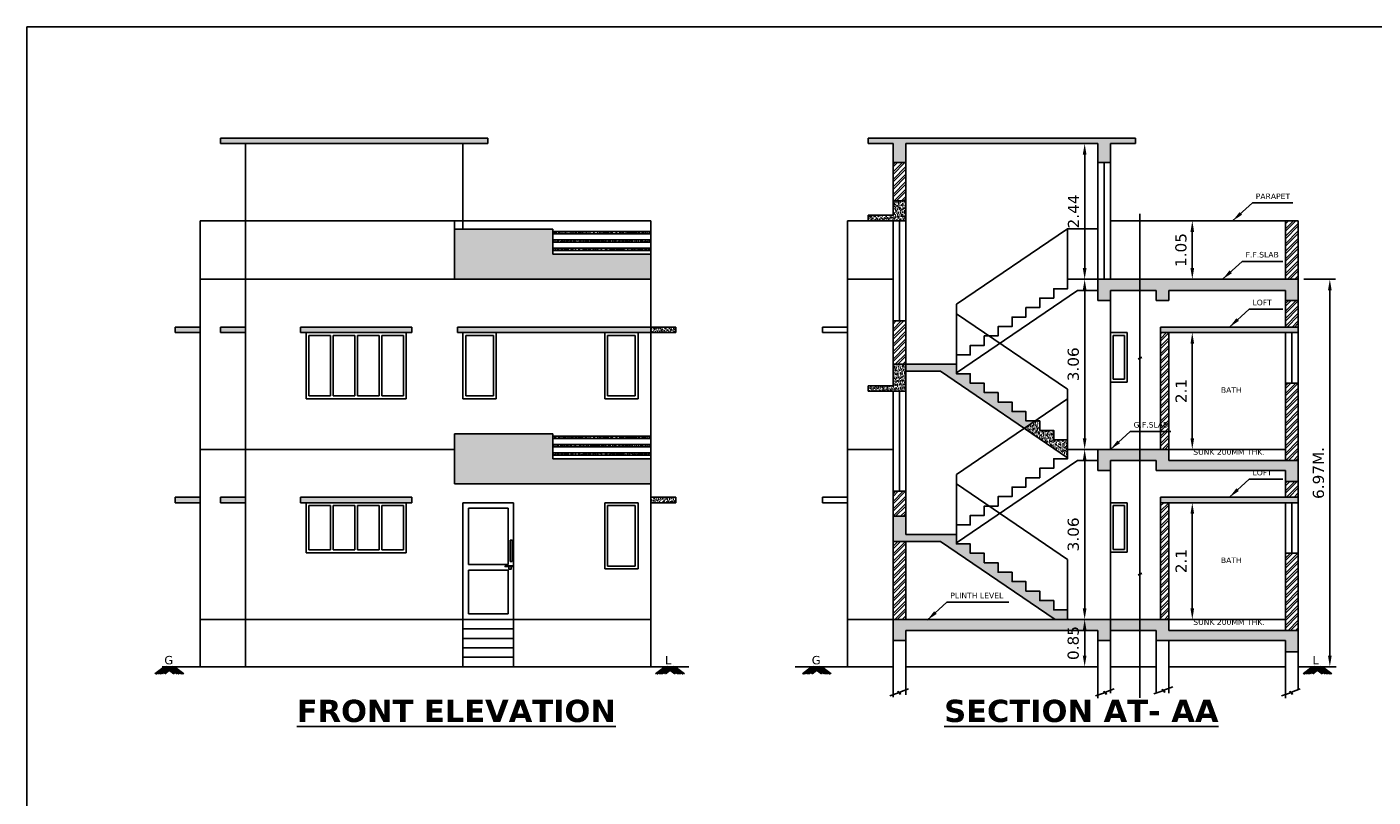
# Model space of a CAD drawing. Header units: millimetres. Extents: x 54.8 to 127.3, y 26.1 to 60.4.
# Tile 3 of 5: x 54.8 to 79, y 46.5 to 60.4. Entities that reach past the tile are written whole.
import ezdxf

# ---------------------------------------------------------------- set-up
doc = ezdxf.new("R2010")
doc.units = ezdxf.units.MM
doc.header["$LTSCALE"] = 0.05
doc.styles.get("Standard").update_dxf_attribs({"font": 'verdana.ttf', "height": 0.2})
doc.dimstyles.new('ISO-25', dxfattribs={"dimtxt": 0.001, "dimasz": 0.2, "dimexe": 0.1, "dimexo": 0.1, "dimgap": 0.1, "dimtad": 3, "dimdsep": 46, "dimtxsty": 'Standard', "dimcen": -0.09, "dimclrd": 256, "dimclrt": 256, "dimazin": 0, "dimtfac": 1, "dimtmove": 0, "dimatfit": 3, "dimfxl": 1, "dimtolj": 1, "dimarcsym": 0})
pattern_1 = [(37.5, (-461.80121, 206.193137), (-0.0016000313, 0.0489413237), [0, -0.038608, 0, -0.04318, 0, -0.041275]), (7.5, (-461.80121, 206.19314), (0.044952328, 0.07168251), [0, -0.020828, 0, -0.034798, 0, -0.013335]), (327.5, (-461.832453, 206.193137), (0.079099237, 0.0001437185), [0, -0.0127, 0, -0.04572, 0, -0.05969]), (317.5, (-461.83245, 206.19314), (0.076355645, 0.022292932), [0, -0.00635, 0, -0.029972, 0, -0.03429])]
pattern_2 = [(37.5, (-461.80121, 206.193137), (-0.0016000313, 0.0489413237), [0, -0.038608, 0, -0.04318, 0, -0.041275]), (7.5, (-461.80121, 206.19314), (0.044952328, 0.07168251), [0, -0.020828, 0, -0.034798, 0, -0.013335]), (327.5, (-461.832453, 206.193137), (0.079099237, 0.0001437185), [0, -0.0127, 0, -0.04572, 0, -0.05969]), (317.5, (-461.83245, 206.19314), (0.076355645, 0.022292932), [0, -0.00635, 0, -0.029972, 0, -0.03429])]
pattern_3 = [(37.5, (-462.1822, 206.193137), (-0.0016000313, 0.0489413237), [0, -0.038608, 0, -0.04318, 0, -0.041275]), (7.5, (-462.1822, 206.19314), (0.044952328, 0.07168251), [0, -0.020828, 0, -0.034798, 0, -0.013335]), (327.5, (-462.213443, 206.193137), (0.079099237, 0.0001437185), [0, -0.0127, 0, -0.04572, 0, -0.05969]), (317.5, (-462.21344, 206.19314), (0.076355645, 0.022292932), [0, -0.00635, 0, -0.029972, 0, -0.03429])]
pattern_4 = [(45, (-462.1822, 206.19314), (-0.067351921, 0.067351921), []), (45, (-462.1373, 206.19314), (-0.067351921, 0.067351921), [])]
pattern_5 = [(37.5, (-461.80121, 209.873137), (-0.0016000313, 0.0489413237), [0, -0.038608, 0, -0.04318, 0, -0.041275]), (7.5, (-461.80121, 209.87314), (0.044952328, 0.07168251), [0, -0.020828, 0, -0.034798, 0, -0.013335]), (327.5, (-461.832453, 209.873137), (0.079099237, 0.0001437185), [0, -0.0127, 0, -0.04572, 0, -0.05969]), (317.5, (-461.83245, 209.87314), (0.076355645, 0.022292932), [0, -0.00635, 0, -0.029972, 0, -0.03429])]

# ---------------------------------------------------------------- blocks, each defined once
blk = doc.blocks.new('*D33')
at = {"color": 0, "lineweight": -2, "ltscale": 0.05, "transparency": 16777216}
for p, q in [((75.261, 54.905), (75.832, 54.905)), ((75.261, 52.805), (75.832, 52.805))]:
    blk.add_line(p, q, dxfattribs=at)
at = {"lineweight": -2, "ltscale": 0.05, "transparency": 16777216}
blk.add_line((75.732, 54.705), (75.732, 53.005), dxfattribs=at)
at = {"ltscale": 0.05, "transparency": 16777216}
for points in [[(75.699, 54.705), (75.765, 54.705), (75.732, 54.905)], [(75.699, 53.005), (75.765, 53.005), (75.732, 52.805)]]:
    blk.add_solid(points, dxfattribs=at)
at = {"layer": 'Defpoints', "color": 0, "ltscale": 0.05, "transparency": 16777216}
for p in [(75.161, 54.905), (75.161, 52.805), (75.732, 52.805)]:
    blk.add_point(p, dxfattribs=at)
at = {"ltscale": 0.05, "transparency": 16777216, "insert": (75.53, 53.855), "char_height": 0.2, "attachment_point": 5, "rotation": 90}
blk.add_mtext('\\A1;2.1', dxfattribs=at)
blk = doc.blocks.new('*D34')
at = {"color": 0, "lineweight": -2, "ltscale": 0.05, "transparency": 16777216}
for p, q in [((75.059, 56.915), (75.832, 56.915)), ((75.059, 55.865), (75.832, 55.865))]:
    blk.add_line(p, q, dxfattribs=at)
at = {"lineweight": -2, "ltscale": 0.05, "transparency": 16777216}
blk.add_line((75.732, 56.065), (75.732, 56.715), dxfattribs=at)
at = {"ltscale": 0.05, "transparency": 16777216}
for points in [[(75.699, 56.715), (75.765, 56.715), (75.732, 56.915)], [(75.699, 56.065), (75.765, 56.065), (75.732, 55.865)]]:
    blk.add_solid(points, dxfattribs=at)
at = {"layer": 'Defpoints', "color": 0, "ltscale": 0.05, "transparency": 16777216}
for p in [(74.959, 56.915), (75.732, 56.915), (74.959, 55.865)]:
    blk.add_point(p, dxfattribs=at)
at = {"ltscale": 0.05, "transparency": 16777216, "insert": (75.528, 56.39), "char_height": 0.2, "attachment_point": 5, "rotation": 90}
blk.add_mtext('\\A1;1.05', dxfattribs=at)
blk = doc.blocks.new('*D35')
at = {"color": 0, "lineweight": -2, "ltscale": 0.05, "transparency": 16777216}
for p, q in [((73.844, 58.305), (73.696, 58.305)), ((73.844, 55.865), (73.696, 55.865))]:
    blk.add_line(p, q, dxfattribs=at)
at = {"lineweight": -2, "ltscale": 0.05, "transparency": 16777216}
blk.add_line((73.796, 56.065), (73.796, 58.105), dxfattribs=at)
at = {"ltscale": 0.05, "transparency": 16777216}
for points in [[(73.762, 58.105), (73.829, 58.105), (73.796, 58.305)], [(73.762, 56.065), (73.829, 56.065), (73.796, 55.865)]]:
    blk.add_solid(points, dxfattribs=at)
at = {"layer": 'Defpoints', "color": 0, "ltscale": 0.05, "transparency": 16777216}
for p in [(73.796, 58.305), (73.944, 58.305), (73.944, 55.865)]:
    blk.add_point(p, dxfattribs=at)
at = {"ltscale": 0.05, "transparency": 16777216, "insert": (73.594, 57.085), "char_height": 0.2, "attachment_point": 5, "rotation": 90}
blk.add_mtext('\\A1;2.44', dxfattribs=at)
blk = doc.blocks.new('*D36')
at = {"lineweight": -2, "ltscale": 0.05, "transparency": 16777216}
blk.add_line((73.796, 55.665), (73.796, 53.005), dxfattribs=at)
at = {"ltscale": 0.05, "transparency": 16777216}
for points in [[(73.762, 55.665), (73.829, 55.665), (73.796, 55.865)], [(73.762, 53.005), (73.829, 53.005), (73.796, 52.805)]]:
    blk.add_solid(points, dxfattribs=at)
at = {"layer": 'Defpoints', "color": 0, "ltscale": 0.05, "transparency": 16777216}
for p in [(73.796, 55.865), (73.796, 52.805), (73.796, 52.805)]:
    blk.add_point(p, dxfattribs=at)
at = {"ltscale": 0.05, "transparency": 16777216, "insert": (73.592, 54.335), "char_height": 0.2, "attachment_point": 5, "rotation": 90}
blk.add_mtext('\\A1;3.06', dxfattribs=at)
blk = doc.blocks.new('*D37')
at = {"lineweight": -2, "ltscale": 0.05, "transparency": 16777216}
blk.add_line((73.796, 52.605), (73.796, 49.945), dxfattribs=at)
at = {"ltscale": 0.05, "transparency": 16777216}
for points in [[(73.762, 52.605), (73.829, 52.605), (73.796, 52.805)], [(73.762, 49.945), (73.829, 49.945), (73.796, 49.745)]]:
    blk.add_solid(points, dxfattribs=at)
at = {"layer": 'Defpoints', "color": 0, "ltscale": 0.05, "transparency": 16777216}
for p in [(73.796, 52.805), (73.796, 49.745), (73.796, 49.745)]:
    blk.add_point(p, dxfattribs=at)
at = {"ltscale": 0.05, "transparency": 16777216, "insert": (73.592, 51.275), "char_height": 0.2, "attachment_point": 5, "rotation": 90}
blk.add_mtext('\\A1;3.06', dxfattribs=at)
blk = doc.blocks.new('*D38')
at = {"lineweight": -2, "ltscale": 0.05, "transparency": 16777216}
blk.add_line((73.796, 49.545), (73.796, 49.095), dxfattribs=at)
at = {"ltscale": 0.05, "transparency": 16777216}
for points in [[(73.762, 49.545), (73.829, 49.545), (73.796, 49.745)], [(73.762, 49.095), (73.829, 49.095), (73.796, 48.895)]]:
    blk.add_solid(points, dxfattribs=at)
at = {"layer": 'Defpoints', "color": 0, "ltscale": 0.05, "transparency": 16777216}
for p in [(73.796, 49.745), (73.796, 48.895), (73.796, 48.895)]:
    blk.add_point(p, dxfattribs=at)
at = {"ltscale": 0.05, "transparency": 16777216, "insert": (73.591, 49.32), "char_height": 0.2, "attachment_point": 5, "rotation": 90}
blk.add_mtext('\\A1;0.85', dxfattribs=at)
blk = doc.blocks.new('*D39')
at = {"color": 0, "lineweight": -2, "ltscale": 0.05, "transparency": 16777216}
for p, q in [((75.261, 51.845), (75.832, 51.845)), ((75.261, 49.745), (75.832, 49.745))]:
    blk.add_line(p, q, dxfattribs=at)
at = {"lineweight": -2, "ltscale": 0.05, "transparency": 16777216}
blk.add_line((75.732, 51.645), (75.732, 49.945), dxfattribs=at)
at = {"ltscale": 0.05, "transparency": 16777216}
for points in [[(75.699, 51.645), (75.765, 51.645), (75.732, 51.845)], [(75.699, 49.945), (75.765, 49.945), (75.732, 49.745)]]:
    blk.add_solid(points, dxfattribs=at)
at = {"layer": 'Defpoints', "color": 0, "ltscale": 0.05, "transparency": 16777216}
for p in [(75.161, 51.845), (75.161, 49.745), (75.732, 49.745)]:
    blk.add_point(p, dxfattribs=at)
at = {"ltscale": 0.05, "transparency": 16777216, "insert": (75.53, 50.795), "char_height": 0.2, "attachment_point": 5, "rotation": 90}
blk.add_mtext('\\A1;2.1', dxfattribs=at)
blk = doc.blocks.new('*D42')
at = {"color": 0, "lineweight": -2, "ltscale": 0.05, "transparency": 16777216}
for p, q in [((77.739, 55.865), (78.306, 55.865)), ((77.739, 48.895), (78.306, 48.895))]:
    blk.add_line(p, q, dxfattribs=at)
at = {"lineweight": -2, "ltscale": 0.05, "transparency": 16777216}
blk.add_line((78.206, 49.095), (78.206, 55.665), dxfattribs=at)
at = {"ltscale": 0.05, "transparency": 16777216}
for points in [[(78.173, 55.665), (78.239, 55.665), (78.206, 55.865)], [(78.173, 49.095), (78.239, 49.095), (78.206, 48.895)]]:
    blk.add_solid(points, dxfattribs=at)
at = {"layer": 'Defpoints', "color": 0, "ltscale": 0.05, "transparency": 16777216}
for p in [(77.639, 55.865), (78.206, 55.865), (77.639, 48.895)]:
    blk.add_point(p, dxfattribs=at)
at = {"ltscale": 0.05, "transparency": 16777216, "insert": (78.002, 52.38), "char_height": 0.2, "attachment_point": 5, "rotation": 90}
blk.add_mtext('\\A1;6.97M.', dxfattribs=at)

msp = doc.modelspace()

# ---------------------------------------------------------------- hatches: boundary and pattern name
at = {"ltscale": 0.05}
h = msp.add_hatch(dxfattribs=at)
h.set_pattern_fill('AR-SAND', color=256, scale=0.001, style=0)
h.set_pattern_definition(pattern_3)
h.paths.add_polyline_path([(58.251, 58.405), (58.251, 58.305), (58.701, 58.305), (62.613, 58.305), (63.063, 58.305), (63.063, 58.405)])
h = msp.add_hatch(dxfattribs=at)
h.set_pattern_fill('AR-SAND', color=256, scale=0.001, style=0)
h.set_pattern_definition(pattern_3)
h.paths.add_polyline_path([(69.899, 58.405), (69.899, 58.305), (70.349, 58.305), (70.349, 57.965), (70.579, 57.965), (70.579, 58.305), (74.031, 58.305), (74.031, 57.965), (74.261, 57.965), (74.261, 58.305), (74.711, 58.305), (74.711, 58.405)])
h = msp.add_hatch(dxfattribs=at)
h.set_pattern_fill('ANSI32', color=256, scale=0.01, style=0)
h.set_pattern_definition(pattern_4)
h.paths.add_polyline_path([(70.579, 57.965), (70.349, 57.965), (70.349, 57.275), (70.579, 57.275)])
h = msp.add_hatch(dxfattribs=at)
h.set_pattern_fill('AR-SAND', color=256, scale=0.001, style=0)
h.set_pattern_definition(pattern_3)
h.paths.add_polyline_path([(70.579, 57.275), (70.349, 57.275), (70.349, 57.015), (69.899, 57.015), (69.899, 56.915), (70.349, 56.915), (70.579, 56.915)])
h = msp.add_hatch(dxfattribs=at)
h.set_pattern_fill('ANSI32', color=256, scale=0.01, style=0)
h.set_pattern_definition(pattern_4)
h.paths.add_polyline_path([(77.409, 55.865), (77.639, 55.865), (77.639, 56.915), (77.409, 56.915)])
h = msp.add_hatch(dxfattribs=at)
h.set_pattern_fill('AR-SAND', color=256, scale=0.001, style=0)
h.set_pattern_definition(pattern_5)
h.paths.add_polyline_path([(65.993, 55.865), (65.993, 56.315), (64.228, 56.315), (64.228, 56.765), (62.463, 56.765), (62.463, 56.315), (62.463, 55.865)])
h = msp.add_hatch(dxfattribs=at)
h.set_pattern_fill('AR-SAND', color=256, scale=0.001, style=0)
h.set_pattern_definition(pattern_5)
h.paths.add_polyline_path([(65.993, 56.682), (65.993, 56.722), (64.228, 56.722), (64.228, 56.682)])
h = msp.add_hatch(dxfattribs=at)
h.set_pattern_fill('AR-SAND', color=256, scale=0.001, style=0)
h.set_pattern_definition(pattern_5)
h.paths.add_polyline_path([(65.993, 56.532), (65.993, 56.572), (64.228, 56.572), (64.228, 56.532)])
h.paths.add_polyline_path([(64.228, 56.422), (64.228, 56.382), (65.993, 56.382), (65.993, 56.422)])
h = msp.add_hatch(dxfattribs=at)
h.set_pattern_fill('AR-SAND', color=256, scale=0.001, style=0)
h.set_pattern_definition(pattern_3)
h.paths.add_polyline_path([(74.259, 55.865), (74.031, 55.865), (74.031, 55.665), (74.031, 55.485), (74.261, 55.485), (74.261, 55.665), (75.081, 55.665), (75.081, 55.485), (75.311, 55.485), (75.311, 55.665), (77.409, 55.665), (77.409, 55.485), (77.639, 55.485), (77.639, 55.865)])
h = msp.add_hatch(dxfattribs=at)
h.set_pattern_fill('ANSI32', color=256, scale=0.01, style=0)
h.set_pattern_definition(pattern_4)
h.paths.add_polyline_path([(77.639, 55.485), (77.409, 55.485), (77.409, 55.005), (77.639, 55.005)])
h = msp.add_hatch(dxfattribs=at)
h.set_pattern_fill('AR-SAND', color=256, scale=0.001, style=0)
h.set_pattern_definition(pattern_1)
h.paths.add_polyline_path([(58.253, 55.005), (58.253, 54.905), (58.703, 54.905), (58.703, 55.005)])
h.paths.add_polyline_path([(57.433, 55.005), (57.433, 54.905), (57.883, 54.905), (57.883, 55.005)])
h.paths.add_polyline_path([(57.433, 51.945), (57.433, 51.845), (57.883, 51.845), (57.883, 51.945)])
h.paths.add_polyline_path([(58.253, 51.945), (58.253, 51.845), (58.703, 51.845), (58.703, 51.945)])
h = msp.add_hatch(dxfattribs=at)
h.set_pattern_fill('AR-SAND', color=256, scale=0.001, style=0)
h.set_pattern_definition(pattern_1)
h.paths.add_polyline_path([(61.693, 54.905), (61.693, 55.005), (59.693, 55.005), (59.693, 54.905)])
h = msp.add_hatch(dxfattribs=at)
h.set_pattern_fill('AR-SAND', color=256, scale=0.001, style=0)
h.set_pattern_definition(pattern_1)
h.paths.add_polyline_path([(65.993, 54.905), (65.993, 55.005), (62.513, 55.005), (62.513, 54.905)])
h = msp.add_hatch(dxfattribs=at)
h.set_pattern_fill('AR-SAND', color=256, scale=0.001, style=0)
h.set_pattern_definition(pattern_1)
h.paths.add_polyline_path([(65.993, 55.005), (65.993, 54.905), (66.443, 54.905), (66.443, 55.005)])
h = msp.add_hatch(dxfattribs=at)
h.set_pattern_fill('ANSI32', color=256, scale=0.01, style=0)
h.set_pattern_definition(pattern_4)
h.paths.add_polyline_path([(70.349, 54.335), (70.579, 54.335), (70.579, 55.115), (70.349, 55.115)])
h.paths.add_polyline_path([(70.579, 52.05), (70.349, 52.05), (70.349, 51.6), (70.579, 51.6)])
h.paths.add_polyline_path([(70.579, 51.15), (70.349, 51.15), (70.349, 49.745), (70.579, 49.745)])
h = msp.add_hatch(dxfattribs=at)
h.set_pattern_fill('AR-SAND', color=256, scale=0.001, style=0)
h.set_pattern_definition(pattern_3)
h.paths.add_polyline_path([(75.161, 55.005), (75.161, 54.905), (77.639, 54.905), (77.639, 55.005)])
h.paths.add_polyline_path([(77.639, 51.845), (77.639, 51.945), (75.161, 51.945), (75.161, 51.845)])
h = msp.add_hatch(dxfattribs=at)
h.set_pattern_fill('ANSI32', color=256, scale=0.01, style=0)
h.set_pattern_definition(pattern_4)
h.paths.add_polyline_path([(75.161, 52.805), (75.311, 52.805), (75.311, 54.905), (75.161, 54.905)])
h.paths.add_polyline_path([(75.311, 51.845), (75.161, 51.845), (75.161, 49.745), (75.311, 49.745)])
h.paths.add_polyline_path([(74.639, 53.335), (75.345, 53.335), (75.345, 53.06), (74.639, 53.06)], flags=9)
h = msp.add_hatch(dxfattribs=at)
h.set_pattern_fill('AR-SAND', color=256, scale=0.001, style=0)
h.set_pattern_definition(pattern_3)
h.paths.add_polyline_path([(70.579, 54.21), (70.579, 54.335), (70.349, 54.335), (70.349, 53.95), (69.899, 53.95), (69.899, 53.85), (70.349, 53.85), (70.579, 53.85)])
h = msp.add_hatch(dxfattribs=at)
h.set_pattern_fill('AR-SAND', color=256, scale=0.001, style=0)
h.set_pattern_definition(pattern_3)
h.paths.add_polyline_path([(71.739, 54.165), (71.489, 54.165), (71.489, 54.335), (70.579, 54.335), (70.579, 54.21), (71.2, 54.21), (72.709, 53.185), (72.901, 53.315), (72.739, 53.315), (72.739, 53.485), (72.489, 53.485), (72.489, 53.655), (72.239, 53.655), (72.239, 53.825), (71.989, 53.825), (71.989, 53.995), (71.739, 53.995)])
h = msp.add_hatch(dxfattribs=at)
h.set_pattern_fill('ANSI32', color=256, scale=0.01, style=0)
h.set_pattern_definition(pattern_4)
h.paths.add_polyline_path([(77.639, 53.995), (77.409, 53.995), (77.409, 52.605), (77.639, 52.605)])
h.paths.add_polyline_path([(77.409, 51.945), (77.639, 51.945), (77.639, 52.225), (77.409, 52.225)])
h.paths.add_polyline_path([(77.639, 50.935), (77.409, 50.935), (77.409, 49.545), (77.639, 49.545)])
h = msp.add_hatch(dxfattribs=at)
h.set_pattern_fill('AR-SAND', color=256, scale=0.001, style=0)
h.set_pattern_definition(pattern_3)
h.paths.add_polyline_path([(72.989, 53.145), (72.989, 53.315), (72.901, 53.315), (72.709, 53.185), (73.489, 52.654), (73.489, 52.805), (73.489, 52.975), (73.239, 52.975), (73.239, 53.145)])
h = msp.add_hatch(dxfattribs=at)
h.set_pattern_fill('AR-SAND', color=256, scale=0.001, style=0)
h.set_pattern_definition(pattern_2)
h.paths.add_polyline_path([(65.993, 52.185), (65.993, 52.635), (64.228, 52.635), (64.228, 53.085), (62.463, 53.085), (62.463, 52.635), (62.463, 52.185)])
h = msp.add_hatch(dxfattribs=at)
h.set_pattern_fill('AR-SAND', color=256, scale=0.001, style=0)
h.set_pattern_definition(pattern_2)
h.paths.add_polyline_path([(65.993, 53.002), (65.993, 53.042), (64.228, 53.042), (64.228, 53.002)])
h = msp.add_hatch(dxfattribs=at)
h.set_pattern_fill('AR-SAND', color=256, scale=0.001, style=0)
h.set_pattern_definition(pattern_2)
h.paths.add_polyline_path([(65.993, 52.852), (65.993, 52.892), (64.228, 52.892), (64.228, 52.852)])
h.paths.add_polyline_path([(64.228, 52.742), (64.228, 52.702), (65.993, 52.702), (65.993, 52.742)])
h = msp.add_hatch(dxfattribs=at)
h.set_pattern_fill('AR-SAND', color=256, scale=0.001, style=0)
h.set_pattern_definition(pattern_3)
h.paths.add_polyline_path([(77.639, 52.605), (75.311, 52.605), (75.311, 52.805), (74.031, 52.805), (74.031, 52.605), (74.031, 52.425), (74.261, 52.425), (74.261, 52.605), (75.081, 52.605), (75.081, 52.425), (77.409, 52.425), (77.409, 52.225), (77.639, 52.225)])
h = msp.add_hatch(dxfattribs=at)
h.set_pattern_fill('AR-SAND', color=256, scale=0.001, style=0)
h.set_pattern_definition(pattern_1)
h.paths.add_polyline_path([(59.693, 51.945), (59.693, 51.845), (61.693, 51.845), (61.693, 51.945)])
h = msp.add_hatch(dxfattribs=at)
h.set_pattern_fill('AR-SAND', color=256, scale=0.001, style=0)
h.set_pattern_definition(pattern_1)
h.paths.add_polyline_path([(66.443, 51.845), (66.443, 51.945), (65.993, 51.945), (65.993, 51.845)])
h = msp.add_hatch(dxfattribs=at)
h.set_pattern_fill('AR-SAND', color=256, scale=0.001, style=0)
h.set_pattern_definition(pattern_3)
h.paths.add_polyline_path([(70.579, 51.275), (70.579, 51.6), (70.349, 51.6), (70.349, 51.15), (70.579, 51.15), (71.2, 51.15), (73.267, 49.745), (73.489, 49.745), (73.489, 49.915), (73.239, 49.915), (73.239, 50.085), (72.989, 50.085), (72.989, 50.255), (72.739, 50.255), (72.739, 50.425), (72.489, 50.425), (72.489, 50.595), (72.239, 50.595), (72.239, 50.765), (71.989, 50.765), (71.989, 50.935), (71.739, 50.935), (71.739, 51.105), (71.489, 51.105), (71.489, 51.275)])
h = msp.add_hatch(dxfattribs=at)
h.set_pattern_fill('AR-SAND', color=256, scale=0.001, style=0)
h.set_pattern_definition(pattern_3)
h.paths.add_polyline_path([(70.349, 49.745), (70.349, 49.365), (70.579, 49.365), (70.579, 49.545), (74.031, 49.545), (74.031, 49.365), (74.261, 49.365), (74.261, 49.545), (74.261, 49.745)])
h.paths.add_polyline_path([(73.437, 48.977), (73.437, 49.664), (73.746, 49.664), (73.746, 48.977)], flags=9)
h = msp.add_hatch(dxfattribs=at)
h.set_pattern_fill('AR-SAND', color=256, scale=0.001, style=0)
h.set_pattern_definition(pattern_3)
h.paths.add_polyline_path([(75.311, 49.545), (75.311, 49.745), (74.261, 49.745), (74.261, 49.545), (75.081, 49.545), (75.081, 49.365), (77.409, 49.365), (77.409, 49.165), (77.639, 49.165), (77.639, 49.545)])

# ---------------------------------------------------------------- linework, layer by layer
for p, q in [((63.063, 58.405), (58.251, 58.405)), ((58.251, 58.305), (58.251, 58.405)), ((63.063, 58.305), (63.063, 58.405)), ((74.711, 58.405), (69.899, 58.405)), ((69.899, 58.305), (69.899, 58.405)), ((74.711, 58.305), (74.711, 58.405)), ((58.701, 58.305), (58.251, 58.305)), ((58.703, 55.865), (58.703, 58.305)), ((58.703, 58.305), (62.613, 58.305)), ((62.613, 56.765), (62.613, 58.305)), ((62.613, 58.305), (63.063, 58.305)), ((63.063, 58.305), (62.963, 58.305)), ((70.349, 58.305), (69.899, 58.305)), ((70.349, 57.015), (70.349, 58.305)), ((70.579, 58.305), (74.031, 58.305)), ((70.579, 51.275), (70.579, 58.305)), ((74.031, 55.485), (74.031, 58.305)), ((74.261, 55.865), (74.261, 58.305)), ((74.261, 58.305), (74.711, 58.305)), ((74.711, 58.305), (74.611, 58.305)), ((70.579, 57.965), (70.349, 57.965)), ((74.031, 57.965), (74.261, 57.965)), ((74.146, 57.965), (74.146, 55.865)), ((70.579, 57.275), (70.349, 57.275)), ((57.883, 52.805), (57.883, 56.915)), ((57.883, 56.915), (62.613, 56.915)), ((62.463, 56.765), (62.463, 56.915)), ((62.613, 56.915), (65.993, 56.915)), ((65.993, 48.895), (65.993, 56.915)), ((69.529, 52.805), (69.529, 56.915)), ((69.529, 56.915), (70.349, 56.915)), ((69.899, 56.915), (69.899, 57.015)), ((69.899, 57.015), (70.349, 57.015)), ((70.349, 56.915), (69.899, 56.915)), ((70.349, 55.865), (70.349, 56.915)), ((70.579, 56.915), (70.349, 56.915)), ((70.579, 56.915), (70.349, 56.915)), ((70.464, 56.915), (70.464, 55.115)), ((74.259, 56.915), (77.639, 56.915)), ((74.788, 54.456), (74.788, 57.044)), ((77.409, 55.865), (77.409, 56.915)), ((77.639, 48.48), (77.639, 56.915)), ((62.463, 56.315), (62.463, 56.765)), ((62.463, 56.765), (64.228, 56.765)), ((64.228, 56.765), (64.228, 56.315)), ((64.228, 56.722), (64.228, 56.682)), ((64.228, 56.722), (65.993, 56.722)), ((64.228, 56.682), (65.993, 56.682)), ((73.489, 56.775), (71.489, 55.415)), ((73.489, 55.865), (73.489, 56.775)), ((73.489, 56.775), (74.031, 56.775)), ((64.228, 56.572), (65.993, 56.572)), ((64.228, 56.532), (65.993, 56.532)), ((64.228, 56.422), (65.993, 56.422)), ((62.463, 55.865), (62.463, 56.315)), ((64.228, 56.382), (65.993, 56.382)), ((64.228, 56.315), (65.993, 56.315)), ((57.883, 55.865), (65.993, 55.865)), ((58.703, 48.895), (58.703, 55.865)), ((62.463, 55.865), (65.993, 55.865)), ((69.529, 55.865), (70.349, 55.865)), ((70.349, 53.95), (70.349, 55.865)), ((74.031, 55.665), (74.031, 55.865)), ((74.031, 55.865), (75.311, 55.865)), ((74.259, 55.865), (77.639, 55.865)), ((73.667, 55.665), (71.489, 54.184)), ((74.031, 55.665), (73.667, 55.665)), ((74.261, 55.485), (74.031, 55.485)), ((74.261, 52.805), (74.261, 55.665)), ((74.261, 55.665), (75.081, 55.665)), ((75.081, 55.665), (75.081, 55.485)), ((75.081, 55.485), (75.311, 55.485)), ((75.311, 55.665), (77.409, 55.665)), ((75.311, 55.665), (75.311, 55.485)), ((77.409, 55.005), (77.409, 55.665)), ((77.409, 55.485), (77.639, 55.485)), ((71.489, 54.505), (71.489, 55.415)), ((71.489, 54.335), (71.489, 55.245)), ((71.489, 55.245), (73.489, 53.885)), ((57.433, 54.905), (57.433, 55.005)), ((57.433, 55.005), (57.883, 55.005)), ((58.253, 54.905), (58.253, 55.005)), ((58.253, 55.005), (58.703, 55.005)), ((59.693, 54.905), (59.693, 55.005)), ((59.693, 55.005), (61.693, 55.005)), ((61.693, 54.905), (61.693, 55.005)), ((62.513, 55.005), (65.993, 55.005)), ((62.513, 54.905), (62.513, 55.005)), ((66.443, 55.005), (65.993, 55.005)), ((65.993, 54.905), (65.993, 55.005)), ((66.443, 54.905), (66.443, 55.005)), ((69.079, 54.905), (69.079, 55.005)), ((69.079, 55.005), (69.529, 55.005)), ((70.579, 55.115), (70.349, 55.115)), ((75.161, 55.005), (77.639, 55.005)), ((75.161, 55.005), (75.161, 54.905)), ((77.639, 54.905), (77.639, 55.005)), ((57.883, 54.905), (57.433, 54.905)), ((57.883, 54.905), (57.433, 54.905)), ((58.703, 54.905), (58.253, 54.905)), ((59.693, 54.905), (61.693, 54.905)), ((59.793, 53.715), (59.793, 54.905)), ((59.843, 53.765), (59.843, 54.855)), ((59.843, 54.855), (60.23, 54.855)), ((60.23, 53.765), (60.23, 54.855)), ((60.28, 53.765), (60.28, 54.855)), ((60.28, 54.855), (60.668, 54.855)), ((60.668, 53.765), (60.668, 54.855)), ((60.718, 53.765), (60.718, 54.855)), ((60.718, 54.855), (61.105, 54.855)), ((61.105, 53.765), (61.105, 54.855)), ((61.155, 53.765), (61.155, 54.855)), ((61.155, 54.855), (61.543, 54.855)), ((61.543, 53.765), (61.543, 54.855)), ((61.593, 53.715), (61.593, 54.905)), ((62.513, 54.905), (65.993, 54.905)), ((62.613, 54.905), (63.523, 54.905)), ((62.613, 54.905), (63.213, 54.905)), ((62.613, 53.715), (62.613, 54.905)), ((62.663, 53.765), (62.663, 54.855)), ((62.663, 54.855), (63.163, 54.855)), ((63.163, 53.765), (63.163, 54.855)), ((63.213, 53.715), (63.213, 54.905)), ((65.163, 54.905), (65.763, 54.905)), ((65.163, 53.715), (65.163, 54.905)), ((65.213, 53.765), (65.213, 54.855)), ((65.213, 54.855), (65.713, 54.855)), ((65.713, 53.765), (65.713, 54.855)), ((65.763, 53.715), (65.763, 54.905)), ((65.993, 54.905), (66.443, 54.905)), ((69.529, 54.905), (69.079, 54.905)), ((69.529, 54.905), (69.079, 54.905)), ((74.261, 54.905), (74.561, 54.905)), ((74.261, 54.015), (74.261, 54.905)), ((74.311, 54.065), (74.311, 54.855)), ((74.311, 54.855), (74.511, 54.855)), ((74.511, 54.065), (74.511, 54.855)), ((74.561, 54.015), (74.561, 54.905)), ((75.161, 54.905), (77.639, 54.905)), ((75.161, 52.805), (75.161, 54.905)), ((75.311, 52.605), (75.311, 54.905)), ((77.409, 52.605), (77.409, 54.905)), ((77.524, 53.995), (77.524, 54.905)), ((70.579, 54.335), (70.349, 54.335)), ((74.757, 54.431), (74.827, 54.457)), ((74.788, 54.431), (74.757, 54.431)), ((74.827, 54.457), (74.788, 54.456)), ((74.788, 50.57), (74.788, 54.431)), ((70.579, 52.805), (70.579, 54.21)), ((71.2, 54.21), (70.579, 54.21)), ((71.2, 54.21), (73.489, 52.654)), ((74.261, 54.015), (74.561, 54.015)), ((74.311, 54.065), (74.511, 54.065)), ((57.883, 52.805), (57.883, 53.855)), ((59.843, 53.765), (60.23, 53.765)), ((60.28, 53.765), (60.668, 53.765)), ((60.718, 53.765), (61.105, 53.765)), ((61.155, 53.765), (61.543, 53.765)), ((62.663, 53.765), (63.163, 53.765)), ((65.213, 53.765), (65.713, 53.765)), ((69.529, 52.805), (69.529, 53.855)), ((69.529, 52.805), (69.529, 53.855)), ((69.899, 53.85), (69.899, 53.95)), ((69.899, 53.95), (70.349, 53.95)), ((70.349, 53.85), (69.899, 53.85)), ((70.349, 48.346), (70.349, 53.85)), ((70.579, 53.85), (70.349, 53.85)), ((70.464, 53.85), (70.464, 52.05)), ((73.489, 52.975), (73.489, 53.885)), ((77.409, 53.995), (77.639, 53.995)), ((59.793, 53.715), (61.593, 53.715)), ((62.613, 53.715), (63.213, 53.715)), ((65.163, 53.715), (65.763, 53.715)), ((73.489, 53.715), (71.489, 52.355)), ((73.489, 52.805), (73.489, 53.715)), ((62.463, 52.635), (62.463, 53.085)), ((62.463, 53.085), (64.228, 53.085)), ((64.228, 53.085), (64.228, 52.635)), ((64.228, 53.042), (64.228, 53.002)), ((64.228, 53.042), (65.993, 53.042)), ((57.883, 49.745), (57.883, 52.805)), ((57.883, 52.805), (62.463, 52.805)), ((57.883, 52.805), (62.463, 52.805)), ((57.883, 52.805), (60.943, 52.805)), ((64.228, 53.002), (65.993, 53.002)), ((64.228, 52.892), (65.993, 52.892)), ((64.228, 52.852), (65.993, 52.852)), ((69.529, 49.745), (69.529, 52.805)), ((69.529, 52.805), (70.349, 52.805)), ((74.031, 52.805), (73.489, 52.805)), ((74.031, 52.425), (74.031, 52.805)), ((74.031, 52.805), (75.311, 52.805)), ((75.311, 52.805), (77.409, 52.805)), ((62.463, 52.185), (62.463, 52.635)), ((64.228, 52.742), (65.993, 52.742)), ((64.228, 52.702), (65.993, 52.702)), ((64.228, 52.635), (65.993, 52.635)), ((73.667, 52.605), (71.489, 51.124)), ((74.031, 52.605), (73.667, 52.605)), ((74.261, 49.745), (74.261, 52.605)), ((74.261, 52.605), (75.081, 52.605)), ((75.081, 52.605), (75.081, 52.425)), ((75.311, 52.605), (77.639, 52.605)), ((71.489, 51.445), (71.489, 52.355)), ((74.261, 52.425), (74.031, 52.425)), ((75.081, 52.425), (77.409, 52.425)), ((75.081, 52.425), (77.409, 52.425)), ((77.409, 51.945), (77.409, 52.425)), ((62.463, 52.185), (65.993, 52.185)), ((71.489, 51.275), (71.489, 52.185)), ((71.489, 52.185), (73.489, 50.825)), ((77.409, 52.225), (77.639, 52.225)), ((57.433, 51.845), (57.433, 51.945)), ((57.433, 51.945), (57.883, 51.945)), ((57.883, 51.845), (57.433, 51.845)), ((57.883, 51.845), (57.433, 51.845)), ((58.253, 51.845), (58.253, 51.945)), ((58.253, 51.945), (58.703, 51.945)), ((58.703, 51.845), (58.253, 51.845)), ((59.693, 51.845), (59.693, 51.945)), ((59.693, 51.945), (61.693, 51.945)), ((59.693, 51.845), (61.693, 51.845)), ((59.793, 50.945), (59.793, 51.845)), ((61.593, 50.945), (61.593, 51.845)), ((61.693, 51.845), (61.693, 51.945)), ((62.613, 48.889), (62.613, 51.845)), ((62.613, 51.845), (63.523, 51.845)), ((63.523, 48.889), (63.523, 51.845)), ((65.163, 51.845), (65.763, 51.845)), ((65.163, 50.655), (65.163, 51.845)), ((65.763, 50.655), (65.763, 51.845)), ((66.443, 51.945), (65.993, 51.945)), ((65.993, 51.845), (66.443, 51.845)), ((66.443, 51.845), (66.443, 51.945)), ((69.079, 51.845), (69.079, 51.945)), ((69.079, 51.945), (69.529, 51.945)), ((69.529, 51.845), (69.079, 51.845)), ((69.529, 51.845), (69.079, 51.845)), ((70.579, 52.05), (70.349, 52.05)), ((74.261, 51.845), (74.561, 51.845)), ((74.261, 50.955), (74.261, 51.845)), ((74.561, 50.955), (74.561, 51.845)), ((75.161, 49.745), (75.161, 51.945)), ((75.161, 51.945), (77.639, 51.945)), ((75.161, 51.945), (75.161, 51.845)), ((75.161, 51.845), (77.639, 51.845)), ((75.161, 51.845), (77.639, 51.845)), ((75.311, 49.545), (75.311, 51.845)), ((77.409, 49.545), (77.409, 51.845)), ((77.524, 50.935), (77.524, 51.845)), ((77.639, 51.845), (77.639, 51.945)), ((59.843, 50.995), (59.843, 51.795)), ((59.843, 51.795), (60.23, 51.795)), ((60.23, 50.995), (60.23, 51.795)), ((60.28, 50.995), (60.28, 51.795)), ((60.28, 51.795), (60.668, 51.795)), ((60.668, 50.995), (60.668, 51.795)), ((60.718, 50.995), (60.718, 51.795)), ((60.718, 51.795), (61.105, 51.795)), ((61.105, 50.995), (61.105, 51.795)), ((61.155, 50.995), (61.155, 51.795)), ((61.155, 51.795), (61.543, 51.795)), ((61.543, 50.995), (61.543, 51.795)), ((62.713, 51.745), (63.423, 51.745)), ((62.713, 50.733), (62.713, 51.745)), ((63.423, 50.733), (63.423, 51.745)), ((65.213, 50.705), (65.213, 51.795)), ((65.213, 51.795), (65.713, 51.795)), ((65.713, 50.705), (65.713, 51.795)), ((70.579, 51.6), (70.349, 51.6)), ((74.311, 51.005), (74.311, 51.795)), ((74.311, 51.795), (74.511, 51.795)), ((74.511, 51.005), (74.511, 51.795)), ((70.579, 51.15), (70.349, 51.15)), ((70.579, 49.745), (70.579, 51.15)), ((71.2, 51.15), (70.579, 51.15)), ((71.2, 51.15), (73.267, 49.745)), ((59.793, 50.945), (61.593, 50.945)), ((59.843, 50.995), (60.23, 50.995)), ((60.28, 50.995), (60.668, 50.995)), ((60.718, 50.995), (61.105, 50.995)), ((61.155, 50.995), (61.543, 50.995)), ((74.261, 50.955), (74.561, 50.955)), ((74.311, 51.005), (74.511, 51.005)), ((77.409, 50.935), (77.639, 50.935)), ((62.713, 50.733), (63.423, 50.733)), ((62.713, 49.845), (62.713, 50.633)), ((62.713, 50.633), (63.423, 50.633)), ((63.423, 49.845), (63.423, 50.633)), ((65.163, 50.655), (65.763, 50.655)), ((65.213, 50.705), (65.713, 50.705)), ((73.489, 49.915), (73.489, 50.825)), ((74.757, 50.545), (74.827, 50.571)), ((74.788, 50.545), (74.757, 50.545)), ((74.827, 50.571), (74.788, 50.57)), ((74.788, 48.335), (74.788, 50.545)), ((57.883, 48.895), (57.883, 49.745)), ((57.883, 49.745), (65.993, 49.745)), ((57.883, 49.745), (60.943, 49.745)), ((62.713, 49.845), (63.423, 49.845)), ((69.529, 48.895), (69.529, 49.745)), ((69.529, 49.745), (75.311, 49.745)), ((69.529, 49.745), (72.589, 49.745)), ((74.261, 49.545), (74.261, 49.745)), ((75.311, 49.745), (77.409, 49.745)), ((62.613, 49.575), (63.523, 49.575)), ((62.613, 49.405), (63.523, 49.405)), ((70.579, 48.391), (70.579, 49.545)), ((70.579, 49.545), (74.031, 49.545)), ((74.031, 48.331), (74.031, 49.545)), ((74.261, 48.421), (74.261, 49.545)), ((74.261, 49.545), (75.081, 49.545)), ((75.081, 48.421), (75.081, 49.545)), ((75.311, 49.545), (77.639, 49.545)), ((62.613, 49.235), (63.523, 49.235)), ((70.579, 49.365), (70.349, 49.365)), ((74.261, 49.365), (74.031, 49.365)), ((75.081, 49.365), (77.409, 49.365)), ((75.081, 49.365), (77.409, 49.365)), ((75.311, 48.421), (75.311, 49.365)), ((77.409, 48.331), (77.409, 49.365)), ((77.409, 49.165), (77.639, 49.165)), ((62.613, 49.065), (63.523, 49.065)), ((57.238, 48.891), (57.073, 48.764)), ((57.26, 48.887), (57.095, 48.76)), ((57.296, 48.895), (57.131, 48.768)), ((57.318, 48.891), (57.152, 48.764)), ((57.334, 48.895), (57.168, 48.768)), ((57.355, 48.891), (57.19, 48.764)), ((57.883, 48.895), (57.202, 48.895)), ((57.391, 48.899), (57.226, 48.772)), ((57.413, 48.895), (57.248, 48.768)), ((57.249, 48.895), (57.415, 48.768)), ((57.271, 48.899), (57.436, 48.772)), ((57.307, 48.891), (57.472, 48.764)), ((57.329, 48.895), (57.494, 48.768)), ((57.345, 48.891), (57.51, 48.764)), ((57.366, 48.895), (57.532, 48.768)), ((57.402, 48.887), (57.567, 48.76)), ((57.424, 48.891), (57.589, 48.764)), ((57.883, 48.895), (65.993, 48.895)), ((65.993, 48.895), (66.373, 48.895)), ((65.993, 48.895), (66.677, 48.895)), ((66.244, 48.891), (66.079, 48.764)), ((66.266, 48.887), (66.101, 48.76)), ((66.302, 48.895), (66.137, 48.768)), ((66.324, 48.891), (66.159, 48.764)), ((66.34, 48.895), (66.174, 48.768)), ((66.362, 48.891), (66.196, 48.764)), ((66.397, 48.899), (66.232, 48.772)), ((66.419, 48.895), (66.254, 48.768)), ((66.255, 48.895), (66.421, 48.768)), ((66.277, 48.899), (66.443, 48.772)), ((66.313, 48.891), (66.478, 48.764)), ((66.335, 48.895), (66.5, 48.768)), ((66.351, 48.891), (66.516, 48.764)), ((66.372, 48.895), (66.538, 48.768)), ((66.408, 48.887), (66.573, 48.76)), ((66.43, 48.891), (66.595, 48.764)), ((69.529, 48.895), (68.589, 48.895)), ((68.884, 48.891), (68.719, 48.764)), ((68.906, 48.887), (68.741, 48.76)), ((68.942, 48.895), (68.776, 48.768)), ((68.964, 48.891), (68.798, 48.764)), ((68.979, 48.895), (68.814, 48.768)), ((69.001, 48.891), (68.836, 48.764)), ((69.037, 48.899), (68.872, 48.772)), ((69.059, 48.895), (68.893, 48.768)), ((68.895, 48.895), (69.06, 48.768)), ((68.917, 48.899), (69.082, 48.772)), ((68.953, 48.891), (69.118, 48.764)), ((68.974, 48.895), (69.14, 48.768)), ((68.99, 48.891), (69.156, 48.764)), ((69.012, 48.895), (69.177, 48.768)), ((69.048, 48.887), (69.213, 48.76)), ((69.07, 48.891), (69.235, 48.764)), ((69.529, 48.895), (70.349, 48.895)), ((70.579, 48.895), (74.031, 48.895)), ((74.261, 48.895), (75.081, 48.895)), ((75.311, 48.895), (77.409, 48.895)), ((77.639, 48.895), (78.322, 48.895)), ((77.89, 48.891), (77.725, 48.764)), ((77.912, 48.887), (77.747, 48.76)), ((77.948, 48.895), (77.783, 48.768)), ((77.97, 48.891), (77.804, 48.764)), ((77.986, 48.895), (77.82, 48.768)), ((78.007, 48.891), (77.842, 48.764)), ((78.043, 48.899), (77.878, 48.772)), ((78.065, 48.895), (77.9, 48.768)), ((77.901, 48.895), (78.067, 48.768)), ((77.923, 48.899), (78.088, 48.772)), ((77.959, 48.891), (78.124, 48.764)), ((77.981, 48.895), (78.146, 48.768)), ((77.996, 48.891), (78.162, 48.764)), ((78.018, 48.895), (78.184, 48.768)), ((78.054, 48.887), (78.219, 48.76)), ((78.076, 48.891), (78.241, 48.764)), ((70.448, 48.422), (70.437, 48.452)), ((70.437, 48.452), (70.485, 48.394)), ((70.47, 48.435), (70.627, 48.494)), ((70.485, 48.394), (70.47, 48.435)), ((74.15, 48.422), (74.14, 48.452)), ((74.14, 48.452), (74.187, 48.394)), ((74.172, 48.435), (74.329, 48.494)), ((74.187, 48.394), (74.172, 48.435)), ((75.043, 48.408), (75.2, 48.461)), ((75.2, 48.461), (75.19, 48.491)), ((75.19, 48.491), (75.237, 48.433)), ((75.222, 48.474), (75.379, 48.533)), ((75.237, 48.433), (75.222, 48.474)), ((77.496, 48.422), (77.486, 48.452)), ((77.486, 48.452), (77.533, 48.394)), ((77.518, 48.435), (77.675, 48.494)), ((77.533, 48.394), (77.518, 48.435)), ((70.291, 48.369), (70.448, 48.422)), ((73.993, 48.369), (74.15, 48.422)), ((77.339, 48.369), (77.496, 48.422))]:
    msp.add_line(p, q, dxfattribs=at)
for points in [[(114.057, 26.061), (54.769, 26.061), (54.769, 60.405), (114.057, 60.405), (114.057, 29.661)], [(71.489, 54.335), (71.489, 54.505), (71.739, 54.505), (71.739, 54.675), (71.989, 54.675), (71.989, 54.845), (72.239, 54.845), (72.239, 55.015), (72.489, 55.015), (72.489, 55.185), (72.739, 55.185), (72.739, 55.355), (72.989, 55.355), (72.989, 55.525), (73.239, 55.525), (73.239, 55.695), (73.489, 55.695), (73.489, 55.865), (74.399, 55.865)], [(73.489, 52.805), (73.489, 52.975), (73.239, 52.975), (73.239, 53.145), (72.989, 53.145), (72.989, 53.315), (72.739, 53.315), (72.739, 53.485), (72.489, 53.485), (72.489, 53.655), (72.239, 53.655), (72.239, 53.825), (71.989, 53.825), (71.989, 53.995), (71.739, 53.995), (71.739, 54.165), (71.489, 54.165), (71.489, 54.335), (70.579, 54.335)], [(71.489, 51.275), (71.489, 51.445), (71.739, 51.445), (71.739, 51.615), (71.989, 51.615), (71.989, 51.785), (72.239, 51.785), (72.239, 51.955), (72.489, 51.955), (72.489, 52.125), (72.739, 52.125), (72.739, 52.295), (72.989, 52.295), (72.989, 52.465), (73.239, 52.465), (73.239, 52.635), (73.489, 52.635), (73.489, 52.805), (74.399, 52.805)], [(73.489, 49.745), (73.489, 49.915), (73.239, 49.915), (73.239, 50.085), (72.989, 50.085), (72.989, 50.255), (72.739, 50.255), (72.739, 50.425), (72.489, 50.425), (72.489, 50.595), (72.239, 50.595), (72.239, 50.765), (71.989, 50.765), (71.989, 50.935), (71.739, 50.935), (71.739, 51.105), (71.489, 51.105), (71.489, 51.275), (70.579, 51.275)]]:
    msp.add_lwpolyline(points, dxfattribs=at)
for points in [[(63.462, 51.174), (63.495, 51.174), (63.495, 50.79), (63.462, 50.79)], [(63.369, 50.709), (63.508, 50.709), (63.508, 50.695), (63.369, 50.695)], [(63.439, 50.695), (63.477, 50.695), (63.477, 50.647), (63.439, 50.647)]]:
    msp.add_lwpolyline(points, close=True, dxfattribs=at)

# ---------------------------------------------------------------- texts
at = {"attachment_point": 1}
for s, insert, char_height, width in [('{\\H0.6667x;PARAPET}', (76.873, 57.407), 0.15, 1.67668), ('{\\H0.6667x;F.F.SLAB}', (76.691, 56.357), 0.15, 1.67668), ('{\\H0.6667x;LOFT}', (76.815, 55.497), 0.15, 1.67668), ('{\\H0.6667x;BATH}', (76.246, 53.922), 0.15, 1.67668), ('{\\H0.6667x;G.F.SLAB}', (74.676, 53.297), 0.15, 1.67668), ('{\\H0.6667x;SUNK 200MM THK.}', (75.75, 52.807), 0.15, 1.67668), ('{\\H0.6667x;LOFT}', (76.815, 52.437), 0.15, 1.67668), ('{\\H0.6667x;BATH}', (76.246, 50.859), 0.15, 1.67668), ('{\\H0.6667x;PLINTH LEVEL}', (71.379, 50.226), 0.15, 1.67668), ('{\\H0.6667x;SUNK 200MM THK.}', (75.75, 49.747), 0.15, 1.67668), ('G', (57.241, 49.088), 0.15, 0.25574), ('L', (66.247, 49.088), 0.15, 0.25574), ('G', (68.887, 49.088), 0.15, 0.25574), ('L', (77.893, 49.088), 0.15, 0.25574), ('{\\fVerdana|b1|i0|c0|p34;\\H0.8x;\\LFRONT ELEVATION}', (59.623, 48.3), 0.5, 8.85547), ('{\\fVerdana|b1|i0|c0|p34;\\H0.8x;\\LSECTION AT- AA}', (71.269, 48.3), 0.5, 8.85547)]:
    msp.add_mtext(s, dxfattribs=dict(at, insert=insert, char_height=char_height, width=width))

# ---------------------------------------------------------------- dimensions: what is measured, and where the dimension line sits
at = {"ltscale": 0.05}
for p1, p2, distance, picture, middle in [((73.944, 55.865), (73.944, 58.305), 0.148, '*D35', (73.594, 57.085)), ((73.796, 55.865), (73.796, 52.805), 0, '*D36', (73.592, 54.335)), ((73.796, 52.805), (73.796, 49.745), 0, '*D37', (73.592, 51.275)), ((73.796, 49.745), (73.796, 48.895), 0, '*D38', (73.591, 49.32))]:
    dim = msp.add_aligned_dim(p1=p1, p2=p2, distance=distance, dimstyle='ISO-25', dxfattribs=at)
    dim.commit()
    dim.dimension.update_dxf_attribs({"geometry": picture, "text_midpoint": middle})
for base, p1, p2, angle, picture, middle in [((75.732, 56.915), (74.959, 55.865), (74.959, 56.915), 90, '*D34', (75.732, 56.39)), ((75.732, 52.805), (75.161, 54.905), (75.161, 52.805), 270, '*D33', (75.732, 53.855)), ((75.732, 49.745), (75.161, 51.845), (75.161, 49.745), 270, '*D39', (75.732, 50.795))]:
    dim = msp.add_linear_dim(base=base, p1=p1, p2=p2, angle=angle, dimstyle='ISO-25', dxfattribs=at)
    dim.commit()
    dim.dimension.update_dxf_attribs({"geometry": picture, "text_midpoint": middle, "dimtype": 161})
dim = msp.add_aligned_dim(p1=(77.639, 48.895), p2=(77.639, 55.865), distance=-0.567, text='<>M.', dimstyle='ISO-25', dxfattribs=at)
dim.commit()
dim.dimension.update_dxf_attribs({"geometry": '*D42', "text_midpoint": (78.002, 52.38)})

# ---------------------------------------------------------------- leaders
for points in [[(76.457, 56.915), (76.812, 57.237), (77.541, 57.237)], [(76.276, 55.865), (76.63, 56.187), (77.359, 56.187)], [(76.4, 55.005), (76.754, 55.327), (77.358, 55.327)], [(74.261, 52.805), (74.615, 53.127), (75.344, 53.127)], [(76.4, 51.945), (76.754, 52.267), (77.358, 52.267)], [(70.964, 49.734), (71.318, 50.056), (72.433, 50.056)]]:
    msp.add_leader(points, dimstyle='ISO-25', override={"dimgap": 0.1, "dimtad": 0}, dxfattribs=at)

doc.saveas('drawing.dxf')
